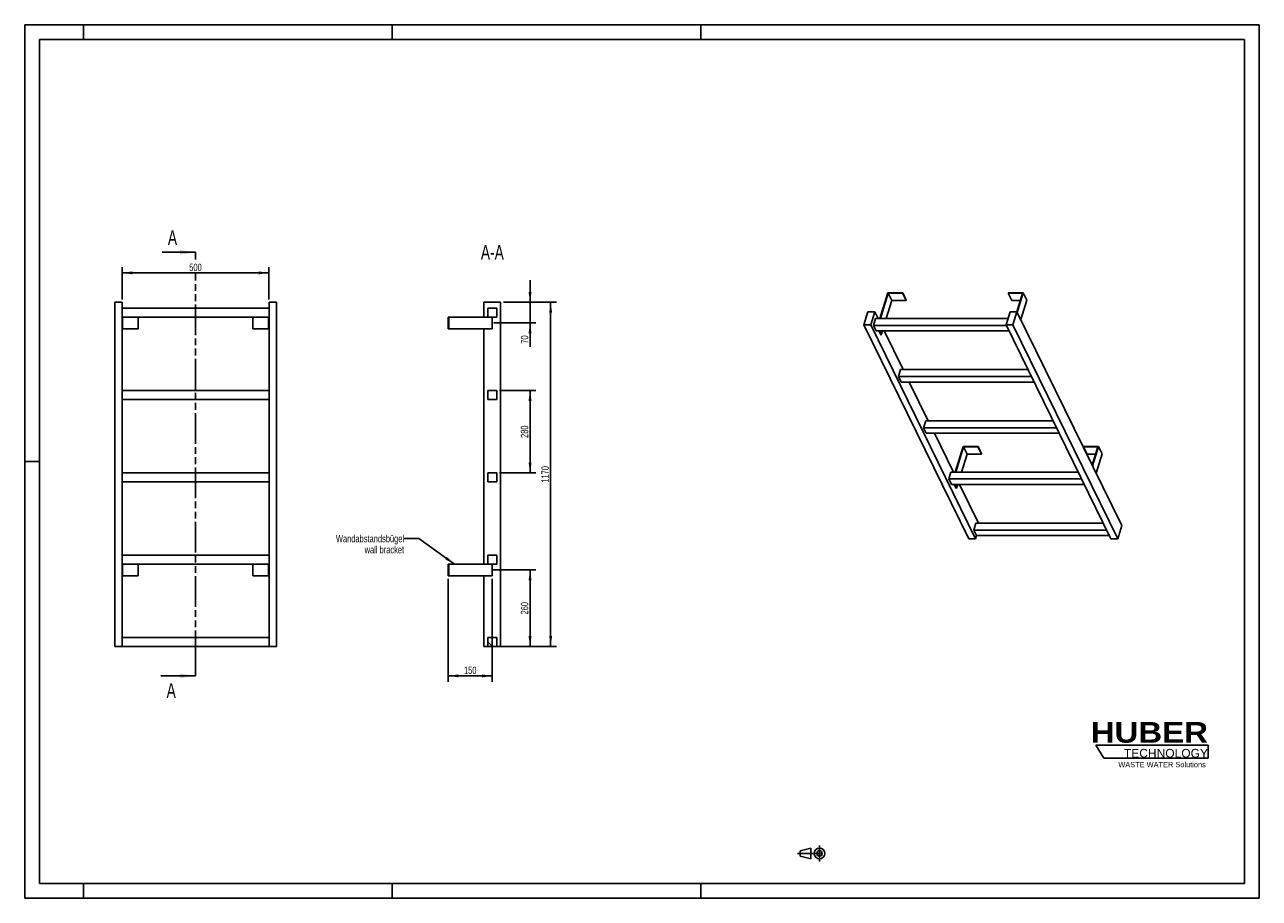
# Model space of a CAD drawing. Header units: millimetres. Extents: x 0 to 4200, y 0 to 2970.
import ezdxf

# ---------------------------------------------------------------- set-up
doc = ezdxf.new("R2010")
doc.units = ezdxf.units.MM
doc.header["$LTSCALE"] = 231
doc.linetypes.add('CENTER', pattern=[0.6, 0.375, -0.075, 0.075, -0.075])
doc.linetypes.add('PHANTOM', pattern=[0.8, 0.45, -0.05, 0.1, -0.05, 0.1, -0.05])
doc.layers.get('0').update_dxf_attribs({"linetype": 'CONTINUOUS'})
for name, color, linetype in [('050_DIMENSIONING', 7, 'CONTINUOUS'), ('053_NOTES', 7, 'CONTINUOUS'), ('HATCHING_BL0', 7, 'CONTINUOUS'), ('HUBER_Logo_BL1', 7, 'CONTINUOUS')]:
    doc.layers.add(name, color=color, linetype=linetype)
doc.styles.get("Standard").update_dxf_attribs({"font": 'txt', "width": 0.7})
doc.styles.add('TEXTSTYLE_2', font='ariblk.ttf')
doc.styles.add('TEXTSTYLE_3', font='arial.ttf')
doc.dimstyles.new('DIMSTYLE_1', dxfattribs={"dimtxt": 25, "dimasz": 35, "dimexe": 2, "dimexo": 1, "dimtad": 1, "dimdec": 1, "dimtxsty": 'STANDARD', "dimblk": '_FILLED', "dimblk1": '_FILLED', "dimblk2": '_FILLED', "dimcen": 0.09, "dimazin": 2, "dimtp": 0.8, "dimtm": 0.8, "dimtfac": 1, "dimtdec": 1, "dimtofl": 0, "dimtmove": 0, "dimatfit": 3, "dimldrblk": '_FILLED', "dimfxl": 1, "dimtolj": 1, "dimarcsym": 0})
doc.dimstyles.new('DIMSTYLE_2', dxfattribs={"dimtxt": 25, "dimasz": 35, "dimexe": 2, "dimexo": 1, "dimtad": 1, "dimdec": 1, "dimtxsty": 'STANDARD', "dimblk": '_FILLED', "dimblk1": '_FILLED', "dimblk2": '_FILLED', "dimcen": 0.09, "dimazin": 2, "dimtp": 0.5, "dimtm": 0.5, "dimtfac": 1, "dimtdec": 1, "dimtofl": 0, "dimtmove": 0, "dimatfit": 3, "dimldrblk": '_FILLED', "dimfxl": 1, "dimtolj": 1, "dimarcsym": 0})
doc.dimstyles.new('DIMSTYLE_3', dxfattribs={"dimtxt": 25, "dimasz": 35, "dimexe": 2, "dimexo": 1, "dimtad": 1, "dimdec": 1, "dimtxsty": 'STANDARD', "dimblk": '_FILLED', "dimblk1": '_FILLED', "dimblk2": '_FILLED', "dimcen": 0.09, "dimazin": 2, "dimtp": 0.3, "dimtm": 0.3, "dimtfac": 1, "dimtdec": 1, "dimtofl": 0, "dimtmove": 0, "dimatfit": 3, "dimldrblk": '_FILLED', "dimfxl": 1, "dimtolj": 1, "dimarcsym": 0})
doc.dimstyles.new('DIMSTYLE_4', dxfattribs={"dimtxt": 25, "dimasz": 35, "dimexe": 2, "dimexo": 1, "dimtad": 1, "dimtxsty": 'STANDARD', "dimblk": '_FILLED', "dimblk1": '_FILLED', "dimblk2": '_FILLED', "dimcen": 0.09, "dimazin": 2, "dimtp": 0.5, "dimtm": 0.5, "dimtfac": 1, "dimtofl": 0, "dimtmove": 0, "dimatfit": 3, "dimldrblk": '_FILLED', "dimfxl": 1, "dimtolj": 1, "dimarcsym": 0})
doc.dimstyles.new('DIMSTYLE_5', dxfattribs={"dimtxt": 25, "dimasz": 35, "dimexe": 2, "dimexo": 1, "dimtad": 1, "dimtxsty": 'STANDARD', "dimblk": '_FILLED', "dimblk1": '_FILLED', "dimblk2": '_FILLED', "dimcen": 0.09, "dimazin": 2, "dimtp": 1.2, "dimtm": 1.2, "dimtfac": 1, "dimtofl": 0, "dimtmove": 0, "dimatfit": 3, "dimldrblk": '_FILLED', "dimfxl": 1, "dimtolj": 1, "dimarcsym": 0})
doc.dimstyles.get("Standard").update_dxf_attribs({"dimtxt": 25, "dimasz": 35, "dimexe": 2, "dimexo": 1, "dimtad": 1, "dimtxsty": 'STANDARD', "dimblk": '_FILLED', "dimblk1": '_FILLED', "dimblk2": '_FILLED', "dimcen": 0.09, "dimazin": 2, "dimtol": 1, "dimtp": 0.01, "dimtm": 0.01, "dimtfac": 1, "dimtofl": 0, "dimtmove": 0, "dimatfit": 3, "dimldrblk": '_FILLED', "dimfxl": 1, "dimtolj": 1, "dimarcsym": 0})

# ---------------------------------------------------------------- blocks, each defined once
blk = doc.blocks.new('HUBER_LOGO_BL1', base_point=(3837.5, 503.7))
at = {"layer": 'HUBER_Logo_BL1', "color": 5, "linetype": 'CONTINUOUS'}
for p, q in [((4026.4, 521), (3643.9, 521)), ((3643.9, 521), (3670.9, 476)), ((4026.4, 521), (4026.4, 476)), ((3670.9, 476), (4026.4, 476))]:
    blk.add_line(p, q, dxfattribs=at)
at = {"layer": 'HUBER_Logo_BL1', "color": 2, "linetype": 'CONTINUOUS', "attachment_point": 3, "line_spacing_factor": 0.78}
for s, insert, char_height, width, style in [('HUBER\\P\\fArial;\\H29.25;TECHNOLOGY ', (4025.4, 599.1), 70.2, 387.672, 'TEXTSTYLE_2'), ('WASTE WATER Solutions', (4018, 463.6), 18, 297.033, 'TEXTSTYLE_3')]:
    blk.add_mtext(s, dxfattribs=dict(at, insert=insert, char_height=char_height, width=width, style=style))
blk = doc.blocks.new('_FILLED')
at = {"color": 0, "linetype": 'BYBLOCK'}
blk.add_solid([(0, 0), (-1, 0.143), (-1, -0.143)], dxfattribs=at)
blk = doc.blocks.new('*D0')
at = {"layer": '050_DIMENSIONING', "color": 2, "linetype": 'CONTINUOUS'}
for p, q in [((331.1, 2036.2), (331.1, 2146.2)), ((831.1, 2036.2), (831.1, 2146.2)), ((331.1, 2126.2), (581.1, 2126.2)), ((831.1, 2126.2), (581.1, 2126.2))]:
    blk.add_line(p, q, dxfattribs=at)
at = {"layer": '050_DIMENSIONING', "color": 2, "linetype": 'CONTINUOUS', "xscale": 35, "yscale": 35, "zscale": 35, "rotation": 180}
blk.add_blockref('_FILLED', (331.1, 2126.2), dxfattribs=at)
at = {"layer": '050_DIMENSIONING', "color": 2, "linetype": 'CONTINUOUS', "xscale": 35, "yscale": 35, "zscale": 35}
blk.add_blockref('_FILLED', (831.1, 2126.2), dxfattribs=at)
at = {"layer": '050_DIMENSIONING', "color": 2, "linetype": 'CONTINUOUS', "insert": (581.1, 2157.5), "char_height": 25, "width": 85.714, "attachment_point": 2, "line_spacing_factor": 0.9}
blk.add_mtext('500', dxfattribs=at)
blk = doc.blocks.new('*D1')
at = {"layer": '050_DIMENSIONING', "color": 2, "linetype": 'CONTINUOUS'}
for p, q in [((1590.4, 1116.2), (1739.2, 1116.2)), ((1719.2, 1116.2), (1719.2, 986.2)), ((1719.2, 856.2), (1719.2, 986.2)), ((1629.2, 856.2), (1739.2, 856.2))]:
    blk.add_line(p, q, dxfattribs=at)
at = {"layer": '050_DIMENSIONING', "color": 2, "linetype": 'CONTINUOUS', "xscale": 35, "yscale": 35, "zscale": 35}
for p, rotation in [((1719.2, 1116.2), 90), ((1719.2, 856.2), 270)]:
    blk.add_blockref('_FILLED', p, dxfattribs=dict(at, rotation=rotation))
at = {"layer": '050_DIMENSIONING', "color": 2, "linetype": 'CONTINUOUS', "insert": (1687.9, 986.2), "char_height": 25, "width": 88.393, "attachment_point": 2, "rotation": 90, "line_spacing_factor": 0.9}
blk.add_mtext('260', dxfattribs=at)
blk = doc.blocks.new('*D2')
at = {"layer": '050_DIMENSIONING', "color": 2, "linetype": 'CONTINUOUS'}
for p, q in [((1719.2, 2026.2), (1719.2, 2101.2)), ((1719.2, 2101.2), (1719.2, 1991.2)), ((1629.2, 2026.2), (1739.2, 2026.2)), ((1719.2, 1874.4), (1719.2, 1991.2)), ((1595.8, 1956.2), (1739.2, 1956.2)), ((1719.2, 1956.2), (1719.2, 1874.4))]:
    blk.add_line(p, q, dxfattribs=at)
at = {"layer": '050_DIMENSIONING', "color": 2, "linetype": 'CONTINUOUS', "xscale": 35, "yscale": 35, "zscale": 35}
for p, rotation in [((1719.2, 2026.2), 270), ((1719.2, 1956.2), 90)]:
    blk.add_blockref('_FILLED', p, dxfattribs=dict(at, rotation=rotation))
at = {"layer": '050_DIMENSIONING', "color": 2, "linetype": 'CONTINUOUS', "insert": (1687.9, 1913.7), "char_height": 25, "width": 58.929, "attachment_point": 3, "rotation": 90, "line_spacing_factor": 0.9}
blk.add_mtext('70', dxfattribs=at)
blk = doc.blocks.new('*D3')
at = {"layer": '050_DIMENSIONING', "color": 2, "linetype": 'CONTINUOUS'}
for p, q in [((1440.7, 1086.2), (1440.7, 736.2)), ((1590.7, 1086.2), (1590.7, 736.2)), ((1440.7, 756.2), (1515.7, 756.2)), ((1590.7, 756.2), (1515.7, 756.2))]:
    blk.add_line(p, q, dxfattribs=at)
at = {"layer": '050_DIMENSIONING', "color": 2, "linetype": 'CONTINUOUS', "xscale": 35, "yscale": 35, "zscale": 35, "rotation": 180}
blk.add_blockref('_FILLED', (1440.7, 756.2), dxfattribs=at)
at = {"layer": '050_DIMENSIONING', "color": 2, "linetype": 'CONTINUOUS', "xscale": 35, "yscale": 35, "zscale": 35}
blk.add_blockref('_FILLED', (1590.7, 756.2), dxfattribs=at)
at = {"layer": '050_DIMENSIONING', "color": 2, "linetype": 'CONTINUOUS', "insert": (1515.7, 787.5), "char_height": 25, "width": 77.679, "attachment_point": 2, "line_spacing_factor": 0.9}
blk.add_mtext('150', dxfattribs=at)
blk = doc.blocks.new('*D4')
at = {"layer": '050_DIMENSIONING', "color": 2, "linetype": 'CONTINUOUS'}
for p, q in [((1629.2, 2026.2), (1809.2, 2026.2)), ((1789.2, 2026.2), (1789.2, 1441.2)), ((1789.2, 856.2), (1789.2, 1441.2)), ((1615.7, 856.2), (1809.2, 856.2))]:
    blk.add_line(p, q, dxfattribs=at)
at = {"layer": '050_DIMENSIONING', "color": 2, "linetype": 'CONTINUOUS', "xscale": 35, "yscale": 35, "zscale": 35}
for p, rotation in [((1789.2, 2026.2), 90), ((1789.2, 856.2), 270)]:
    blk.add_blockref('_FILLED', p, dxfattribs=dict(at, rotation=rotation))
at = {"layer": '050_DIMENSIONING', "color": 2, "linetype": 'CONTINUOUS', "insert": (1757.9, 1441.2), "char_height": 25, "width": 101.786, "attachment_point": 2, "rotation": 90, "line_spacing_factor": 0.9}
blk.add_mtext('1170', dxfattribs=at)
blk = doc.blocks.new('*D5')
at = {"layer": '050_DIMENSIONING', "color": 2, "linetype": 'CONTINUOUS'}
for p, q in [((1615.7, 1726.2), (1739.2, 1726.2)), ((1719.2, 1726.2), (1719.2, 1586.2)), ((1719.2, 1446.2), (1719.2, 1586.2)), ((1615.7, 1446.2), (1739.2, 1446.2))]:
    blk.add_line(p, q, dxfattribs=at)
at = {"layer": '050_DIMENSIONING', "color": 2, "linetype": 'CONTINUOUS', "xscale": 35, "yscale": 35, "zscale": 35}
for p, rotation in [((1719.2, 1726.2), 90), ((1719.2, 1446.2), 270)]:
    blk.add_blockref('_FILLED', p, dxfattribs=dict(at, rotation=rotation))
at = {"layer": '050_DIMENSIONING', "color": 2, "linetype": 'CONTINUOUS', "insert": (1687.9, 1586.2), "char_height": 25, "width": 88.393, "attachment_point": 2, "rotation": 90, "line_spacing_factor": 0.9}
blk.add_mtext('280', dxfattribs=at)
blk = doc.blocks.new('PROJEKTIONSMETHODE_1_BL2', base_point=(2680, 152.5))
at = {"color": 2, "linetype": 'CONTINUOUS'}
for p, q in [((2637.8, 161.7), (2674.5, 170.8)), ((2674.5, 134.2), (2674.5, 170.8)), ((2637.8, 143.3), (2637.8, 161.7)), ((2637.8, 143.3), (2674.5, 134.2))]:
    blk.add_line(p, q, dxfattribs=at)
at = {"color": 2, "linetype": 'CENTER'}
for p, q in [((2703.8, 180), (2703.8, 125)), ((2628.7, 152.5), (2731.3, 152.5))]:
    blk.add_line(p, q, dxfattribs=at)
at = {"color": 2, "linetype": 'CONTINUOUS'}
for radius in [18.3, 9.17]:
    blk.add_circle((2703.8, 152.5), radius, dxfattribs=at)
blk = doc.blocks.new('XSEC_FILLED')
at = {"color": 0, "linetype": 'BYBLOCK'}
blk.add_solid([(0, 0), (-1, 0.143), (-1, -0.143)], dxfattribs=at)
blk = doc.blocks.new('HATCHING_BL0', base_point=(522.2, 1476.2))
at = {"layer": 'HATCHING_BL0', "color": 7, "linetype": 'PHANTOM'}
for p, q in [((581.1, 2171.3), (581.1, 2196.2)), ((581.1, 806.2), (581.1, 2122.8)), ((581.1, 756.2), (581.1, 806.2))]:
    blk.add_line(p, q, dxfattribs=at)
at = {"layer": 'HATCHING_BL0', "color": 7, "linetype": 'CONTINUOUS', "char_height": 50, "width": 64.286, "attachment_point": 1, "line_spacing_factor": 0.9}
for insert in [(487.2, 2271.2), (482.8, 731.2)]:
    blk.add_mtext('A', dxfattribs=dict(at, insert=insert))
at = {"layer": 'HATCHING_BL0', "color": 7, "linetype": 'CONTINUOUS'}
for points in [[(581.1, 2196.2), (467.6, 2196.2)], [(581.1, 756.2), (463.2, 756.2)]]:
    blk.add_leader(points, dimstyle='STANDARD', override={"dimasz": 52.5, "dimtad": 0, "dimldrblk": 'XSEC_FILLED'}, dxfattribs=at)

msp = doc.modelspace()

# ---------------------------------------------------------------- hatches: boundary and pattern name
at = {"linetype": 'CONTINUOUS'}
h = msp.add_hatch(dxfattribs=at)
h.set_pattern_fill('ANSI31', color=2, angle=90, style=0, pattern_type=2)
h.set_pattern_definition([(135, (1590.67, 856.2), (-239.54, -239.54), [])])
edge = h.paths.add_edge_path()
edge.add_line((1605.672, 856.209), (1575.672, 856.209))
edge.add_line((1575.672, 856.209), (1575.672, 886.209))
edge.add_line((1575.672, 886.209), (1605.672, 886.209))
edge.add_line((1605.672, 856.209), (1605.672, 886.209))
edge = h.paths.add_edge_path()
edge.add_line((1575.672, 1136.209), (1575.672, 1166.209))
edge.add_line((1575.672, 1166.209), (1605.672, 1166.209))
edge.add_line((1605.672, 1136.209), (1605.672, 1166.209))
edge.add_line((1575.672, 1136.209), (1605.672, 1136.209))
edge = h.paths.add_edge_path()
edge.add_line((1575.672, 1416.209), (1575.672, 1446.209))
edge.add_line((1575.672, 1446.209), (1605.672, 1446.209))
edge.add_line((1605.672, 1416.209), (1605.672, 1446.209))
edge.add_line((1575.672, 1416.209), (1605.672, 1416.209))
edge = h.paths.add_edge_path()
edge.add_line((1575.672, 1696.209), (1575.672, 1726.209))
edge.add_line((1575.672, 1726.209), (1605.672, 1726.209))
edge.add_line((1605.672, 1696.209), (1605.672, 1726.209))
edge.add_line((1575.672, 1696.209), (1605.672, 1696.209))
edge = h.paths.add_edge_path()
edge.add_line((1575.672, 1976.209), (1575.672, 2006.209))
edge.add_line((1575.672, 2006.209), (1605.672, 2006.209))
edge.add_line((1605.672, 1976.209), (1605.672, 2006.209))
edge.add_line((1575.672, 1976.209), (1605.672, 1976.209))

# ---------------------------------------------------------------- linework, layer by layer
at = {"color": 7, "linetype": 'CONTINUOUS'}
for p, q in [((0, 2970), (4200, 2970)), ((0, 0), (0, 2970)), ((4200, 0), (4200, 2970)), ((2936.36, 2058.46), (2909.444, 1971.359)), ((2987.019, 2058.46), (2936.36, 2058.46)), ((2986.535, 2056.894), (2987.019, 2058.46)), ((2987.019, 2058.46), (2999.22, 2033.596)), ((3346.233, 2058.46), (3345.748, 2056.894)), ((3396.891, 2058.46), (3346.233, 2058.46)), ((3376.377, 1992.078), (3396.891, 2058.46)), ((3396.891, 2058.46), (3409.093, 2033.596)), ((306.128, 2026.209), (331.128, 2026.209)), ((306.128, 856.209), (306.128, 2026.209)), ((331.128, 856.209), (331.128, 2026.209)), ((831.128, 2026.209), (856.128, 2026.209)), ((831.128, 856.209), (831.128, 2026.209)), ((856.128, 856.209), (856.128, 2026.209)), ((1562.172, 2026.209), (1619.172, 2026.209)), ((1562.172, 1976.209), (1562.172, 2026.209)), ((1619.172, 856.209), (1619.172, 2026.209)), ((2911.286, 1971.359), (2937.718, 2056.894)), ((2949.92, 2032.029), (2931.172, 1971.359)), ((2937.718, 2056.894), (2949.92, 2032.029)), ((2937.718, 2056.894), (2986.535, 2056.894)), ((2949.92, 2032.029), (2998.736, 2032.029)), ((2986.535, 2056.894), (2998.736, 2032.029)), ((2998.736, 2032.029), (2999.22, 2033.596)), ((3345.748, 2056.894), (3357.95, 2032.029)), ((3345.748, 2056.894), (3394.565, 2056.894)), ((3357.95, 2032.029), (3386.881, 2032.029)), ((3394.565, 2056.894), (3375.243, 1994.37)), ((3388.579, 1967.214), (3409.093, 2033.596)), ((831.128, 2006.209), (331.128, 2006.209)), ((331.128, 1976.209), (831.128, 1976.209)), ((333.128, 1976.209), (333.128, 1936.209)), ((386.128, 1976.209), (386.128, 1936.209)), ((776.128, 1976.209), (776.128, 1936.209)), ((829.128, 1976.209), (829.128, 1936.209)), ((1440.672, 1976.209), (1442.672, 1976.209)), ((1440.672, 1976.209), (1440.672, 1936.209)), ((1442.672, 1976.209), (1575.672, 1976.209)), ((1442.672, 1976.209), (1442.672, 1936.209)), ((1575.672, 2006.209), (1605.672, 2006.209)), ((1575.672, 1976.209), (1575.672, 2006.209)), ((1575.672, 1976.209), (1605.672, 1976.209)), ((1590.672, 1976.209), (1590.672, 1936.209)), ((1605.672, 1976.209), (1605.672, 2006.209)), ((2868.671, 1994.366), (2854.873, 1949.717)), ((2891.697, 1994.366), (2868.671, 1994.366)), ((2877.899, 1949.717), (2891.697, 1994.366)), ((2902.987, 1971.359), (2891.697, 1994.366)), ((3352.228, 1994.366), (3338.43, 1949.717)), ((3375.254, 1994.366), (3352.228, 1994.366)), ((3361.456, 1949.717), (3375.254, 1994.366)), ((3732.153, 1267.083), (3375.254, 1994.366)), ((331.128, 1936.209), (333.128, 1936.209)), ((333.128, 1936.209), (386.128, 1936.209)), ((776.128, 1936.209), (829.128, 1936.209)), ((829.128, 1936.209), (831.128, 1936.209)), ((1440.672, 1936.209), (1442.672, 1936.209)), ((1590.672, 1936.209), (1442.672, 1936.209)), ((1562.172, 1136.209), (1562.172, 1936.209)), ((3211.772, 1222.433), (2854.873, 1949.717)), ((2854.873, 1949.717), (2877.899, 1949.717)), ((3234.798, 1222.433), (2877.899, 1949.717)), ((2894.53, 1971.359), (2887.268, 1947.86)), ((2896.419, 1929.211), (2887.268, 1947.86)), ((3339.341, 1947.86), (2887.268, 1947.86)), ((3345.118, 1971.359), (2894.53, 1971.359)), ((3695.329, 1222.433), (3338.43, 1949.717)), ((3338.43, 1949.717), (3361.456, 1949.717)), ((3718.355, 1222.433), (3361.456, 1949.717)), ((2896.419, 1929.211), (3348.493, 1929.211)), ((2912.252, 1916.097), (2905.816, 1929.211)), ((2907.659, 1929.211), (2914.094, 1916.097)), ((2912.252, 1916.097), (2914.094, 1916.097)), ((2918.147, 1929.211), (2914.094, 1916.097)), ((2988.399, 1797.309), (2923.671, 1929.211)), ((2979.942, 1797.309), (2972.68, 1773.809)), ((3424.753, 1773.809), (2972.68, 1773.809)), ((2981.831, 1755.16), (2972.68, 1773.809)), ((3413.221, 1797.309), (2979.942, 1797.309)), ((831.128, 1726.209), (331.128, 1726.209)), ((1575.672, 1726.209), (1605.672, 1726.209)), ((1575.672, 1696.209), (1575.672, 1726.209)), ((1605.672, 1696.209), (1605.672, 1726.209)), ((2981.831, 1755.16), (3433.904, 1755.16)), ((3073.811, 1623.258), (3009.082, 1755.16)), ((331.128, 1696.209), (831.128, 1696.209)), ((1575.672, 1696.209), (1605.672, 1696.209)), ((3065.354, 1623.258), (3058.092, 1599.758)), ((3510.165, 1599.758), (3058.092, 1599.758)), ((3067.243, 1581.11), (3058.092, 1599.758)), ((3498.633, 1623.258), (3065.354, 1623.258)), ((3067.243, 1581.11), (3519.316, 1581.11)), ((3159.223, 1449.207), (3094.494, 1581.11)), ((3192.596, 1536.308), (3165.679, 1449.207)), ((3167.521, 1449.207), (3193.954, 1534.741)), ((3243.254, 1536.308), (3192.596, 1536.308)), ((3206.155, 1509.877), (3193.954, 1534.741)), ((3193.954, 1534.741), (3242.77, 1534.741)), ((3242.77, 1534.741), (3243.254, 1536.308)), ((3254.971, 1509.877), (3242.77, 1534.741)), ((3255.456, 1511.443), (3243.254, 1536.308)), ((3602.468, 1536.308), (3601.984, 1534.741)), ((3614.185, 1509.877), (3601.984, 1534.741)), ((3601.984, 1534.741), (3650.8, 1534.741)), ((3653.126, 1536.308), (3602.468, 1536.308)), ((3650.8, 1534.741), (3631.482, 1472.229)), ((3632.612, 1469.926), (3653.126, 1536.308)), ((3665.328, 1511.443), (3653.126, 1536.308)), ((3206.155, 1509.877), (3187.407, 1449.207)), ((3254.971, 1509.877), (3206.155, 1509.877)), ((3255.456, 1511.443), (3254.971, 1509.877)), ((3643.116, 1509.877), (3614.185, 1509.877)), ((3665.328, 1511.443), (3644.814, 1445.061)), ((831.128, 1446.209), (331.128, 1446.209)), ((1575.672, 1446.209), (1605.672, 1446.209)), ((1575.672, 1416.209), (1575.672, 1446.209)), ((1605.672, 1416.209), (1605.672, 1446.209)), ((3150.765, 1449.207), (3143.503, 1425.707)), ((3584.045, 1449.207), (3150.765, 1449.207)), ((331.128, 1416.209), (831.128, 1416.209)), ((1575.672, 1416.209), (1605.672, 1416.209)), ((3595.577, 1425.707), (3143.503, 1425.707)), ((3152.655, 1407.059), (3143.503, 1425.707)), ((3152.655, 1407.059), (3604.728, 1407.059)), ((3168.487, 1393.944), (3162.052, 1407.059)), ((3170.329, 1393.944), (3163.894, 1407.059)), ((3170.329, 1393.944), (3168.487, 1393.944)), ((3174.382, 1407.059), (3170.329, 1393.944)), ((3244.634, 1275.156), (3179.906, 1407.059)), ((3236.177, 1275.156), (3228.915, 1251.656)), ((3669.456, 1275.156), (3236.177, 1275.156)), ((3718.355, 1222.433), (3732.153, 1267.083)), ((3211.772, 1222.433), (3234.798, 1222.433)), ((3680.988, 1251.656), (3228.915, 1251.656)), ((3238.066, 1233.008), (3228.915, 1251.656)), ((3234.798, 1222.433), (3238.066, 1233.008)), ((3238.066, 1233.008), (3690.14, 1233.008)), ((3695.329, 1222.433), (3718.355, 1222.433)), ((831.128, 1166.209), (331.128, 1166.209)), ((331.128, 1136.209), (831.128, 1136.209)), ((333.128, 1096.209), (333.128, 1136.209)), ((386.128, 1096.209), (386.128, 1136.209)), ((776.128, 1096.209), (776.128, 1136.209)), ((829.128, 1096.209), (829.128, 1136.209)), ((1440.672, 1136.209), (1442.672, 1136.209)), ((1440.672, 1096.209), (1440.672, 1136.209)), ((1442.672, 1136.209), (1575.672, 1136.209)), ((1442.672, 1096.209), (1442.672, 1136.209)), ((1575.672, 1166.209), (1605.672, 1166.209)), ((1575.672, 1136.209), (1575.672, 1166.209)), ((1575.672, 1136.209), (1605.672, 1136.209)), ((1590.672, 1096.209), (1590.672, 1136.209)), ((1605.672, 1136.209), (1605.672, 1166.209)), ((333.128, 1096.209), (331.128, 1096.209)), ((386.128, 1096.209), (333.128, 1096.209)), ((829.128, 1096.209), (776.128, 1096.209)), ((831.128, 1096.209), (829.128, 1096.209)), ((1442.672, 1096.209), (1440.672, 1096.209)), ((1590.672, 1096.209), (1442.672, 1096.209)), ((1562.172, 856.209), (1562.172, 1096.209)), ((831.128, 886.209), (331.128, 886.209)), ((1575.672, 886.209), (1605.672, 886.209)), ((1575.672, 856.209), (1575.672, 886.209)), ((1605.672, 856.209), (1605.672, 886.209)), ((306.128, 856.209), (331.128, 856.209)), ((331.128, 856.209), (831.128, 856.209)), ((831.128, 856.209), (856.128, 856.209)), ((1562.172, 856.209), (1575.672, 856.209)), ((1605.672, 856.209), (1575.672, 856.209)), ((1605.672, 856.209), (1619.172, 856.209)), ((0, 0), (4200, 0))]:
    msp.add_line(p, q, dxfattribs=at)
at = {"color": 3, "linetype": 'CONTINUOUS'}
for p, q in [((0, 2970), (0, 0)), ((4200, 2970), (0, 2970)), ((200, 2970), (200, 2920)), ((1250, 2970), (1250, 2920)), ((2300, 2970), (2300, 2920)), ((4200, 2970), (4200, 0)), ((0, 1485), (50, 1485)), ((200, 0), (200, 50)), ((1250, 0), (1250, 50)), ((2300, 0), (2300, 50)), ((4200, 0), (0, 0))]:
    msp.add_line(p, q, dxfattribs=at)
at = {"color": 5, "linetype": 'CONTINUOUS'}
for p, q in [((50, 2920), (50, 50)), ((4150, 2920), (50, 2920)), ((4150, 50), (4150, 2920)), ((50, 50), (4150, 50))]:
    msp.add_line(p, q, dxfattribs=at)

# ---------------------------------------------------------------- block references
at = {"color": 2, "linetype": 'CONTINUOUS'}
msp.add_blockref('PROJEKTIONSMETHODE_1_BL2', (2680, 152.5), dxfattribs=at)
at = {"layer": 'HATCHING_BL0'}
msp.add_blockref('HATCHING_BL0', (522.165, 1476.209), dxfattribs=at)
at = {"layer": 'HUBER_Logo_BL1'}
msp.add_blockref('HUBER_LOGO_BL1', (3837.497, 503.742), dxfattribs=at)

# ---------------------------------------------------------------- texts
at = {"layer": '053_NOTES', "color": 2, "linetype": 'CONTINUOUS', "attachment_point": 3, "line_spacing_factor": 0.9}
for s, insert, char_height, width in [('A-A', (1629.988, 2221.209), 50, 182.14286), ('Wandabstandsbügel\\Pwall bracket', (1290.672, 1235.436), 25, 472.67857)]:
    msp.add_mtext(s, dxfattribs=dict(at, insert=insert, char_height=char_height, width=width))

# ---------------------------------------------------------------- dimensions: what is measured, and where the dimension line sits
at = {"layer": '050_DIMENSIONING', "color": 2, "linetype": 'CONTINUOUS'}
for base, p1, p2, dimstyle, picture, middle in [((831.128, 2126.209), (331.128, 2035.209), (831.128, 2035.209), 'DIMSTYLE_1', '*D0', (577.556, 2126.209)), ((1590.672, 756.209), (1440.672, 1087.209), (1590.672, 1087.209), 'DIMSTYLE_4', '*D3', (1512.101, 756.209))]:
    dim = msp.add_linear_dim(base=base, p1=p1, p2=p2, dimstyle=dimstyle, dxfattribs=at)
    dim.commit()
    dim.dimension.update_dxf_attribs({"geometry": picture, "text_midpoint": middle, "dimtype": 160})
for base, p1, p2, angle, dimstyle, picture, middle in [((1719.172, 1956.209), (1628.172, 2026.209), (1594.816, 1956.209), 270, 'DIMSTYLE_3', '*D2', (1719.172, 1890.513)), ((1789.172, 2026.209), (1614.672, 856.209), (1628.172, 2026.209), 90, 'DIMSTYLE_5', '*D4', (1789.172, 1437.637)), ((1719.172, 1446.209), (1614.672, 1726.209), (1614.672, 1446.209), 270, 'DIMSTYLE_4', '*D5', (1719.172, 1582.637)), ((1719.172, 1116.209), (1628.172, 856.209), (1589.41, 1116.209), 90, 'DIMSTYLE_2', '*D1', (1719.172, 982.637))]:
    dim = msp.add_linear_dim(base=base, p1=p1, p2=p2, angle=angle, dimstyle=dimstyle, dxfattribs=at)
    dim.commit()
    dim.dimension.update_dxf_attribs({"geometry": picture, "text_midpoint": middle, "dimtype": 160})

# ---------------------------------------------------------------- leaders
at = {"layer": '053_NOTES', "color": 2, "linetype": 'CONTINUOUS'}
msp.add_leader([(1461.723, 1136.209), (1340.672, 1222.936), (1290.672, 1222.936)], dimstyle='STANDARD', override={"dimtad": 0}, dxfattribs=at)

doc.saveas('drawing.dxf')
